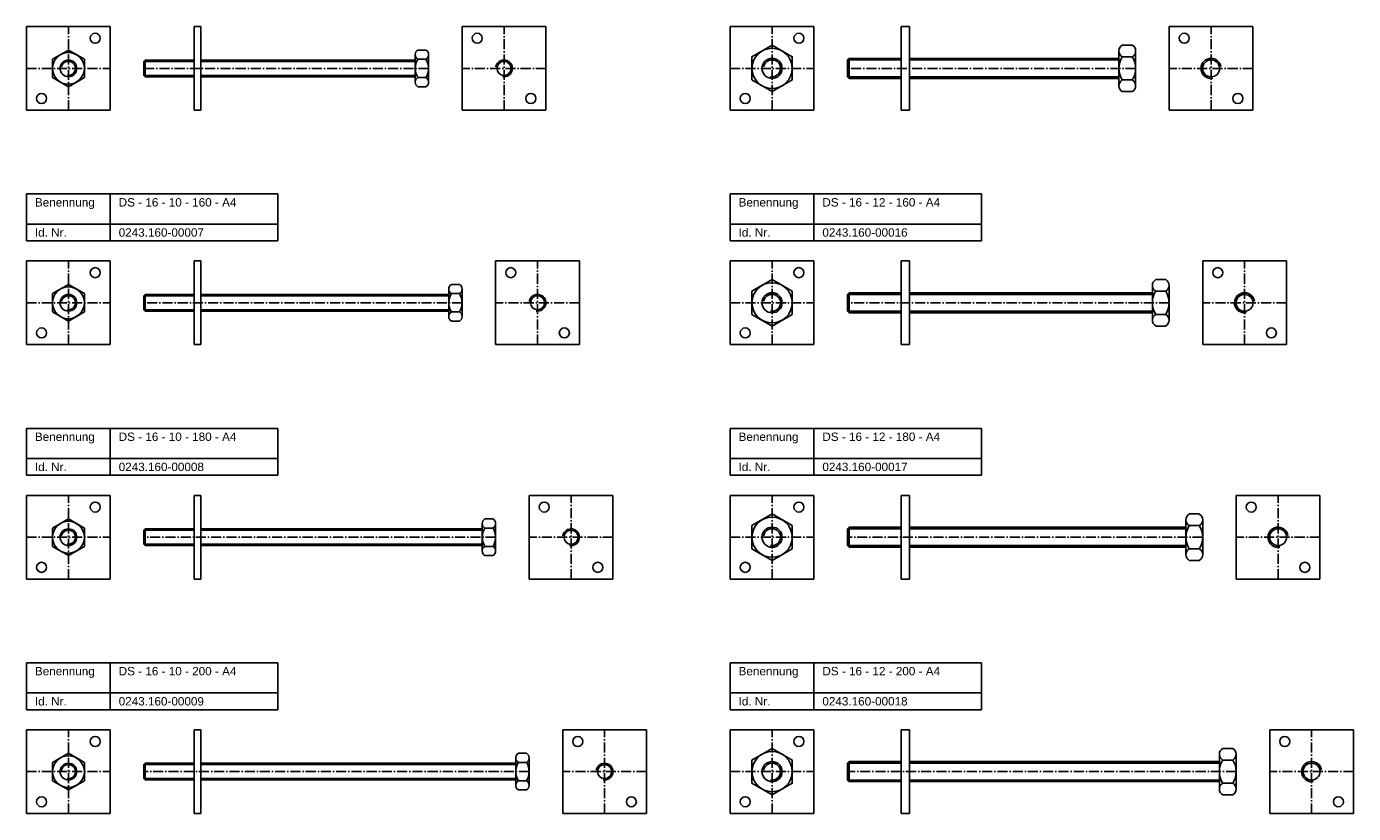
# Model space of a CAD drawing. Header units: millimetres. Extents: x 77 to 2399, y 1116 to 2936.
# Tile 1 of 8: x 77 to 869, y 1726 to 2196. Entities that reach past the tile are written whole.
import ezdxf

# ---------------------------------------------------------------- set-up
doc = ezdxf.new("R2010")
doc.units = ezdxf.units.MM
doc.header["$LTSCALE"] = 0.5
doc.linetypes.add('achse', pattern=[18, 12, -3, 0, -3])
doc.layers.add('HALFEN', color=2, linetype='CONTINUOUS')
doc.styles.add('ARIAL50', font='ARIAL.TTF', dxfattribs={"height": 5})

msp = doc.modelspace()

# ---------------------------------------------------------------- linework, layer by layer
at = {"layer": 'HALFEN'}
for p, q in [((77.25, 2146.25), (77.25, 2196.25)), ((77.25, 2196.25), (127.25, 2196.25)), ((127.25, 2196.25), (127.25, 2146.25)), ((177.25, 2196.25), (177.25, 2146.25)), ((177.25, 2196.25), (181.25, 2196.25)), ((181.25, 2146.25), (181.25, 2196.25)), ((387.25, 2196.25), (337.25, 2196.25)), ((337.25, 2196.25), (337.25, 2146.25)), ((387.25, 2146.25), (387.25, 2196.25)), ((497.25, 2146.25), (497.25, 2196.25)), ((497.25, 2196.25), (547.25, 2196.25)), ((547.25, 2196.25), (547.25, 2146.25)), ((599.25, 2196.25), (599.25, 2146.25)), ((599.25, 2196.25), (604.25, 2196.25)), ((604.25, 2146.25), (604.25, 2196.25)), ((759.25, 2196.25), (759.25, 2146.25)), ((809.25, 2196.25), (759.25, 2196.25)), ((809.25, 2146.25), (809.25, 2196.25)), ((102.25, 2182.22), (92.75, 2176.73)), ((111.75, 2176.73), (102.25, 2182.22)), ((309.25, 2163.02), (309.25, 2179.48)), ((315.67, 2182.22), (310.83, 2182.22)), ((317.25, 2163.02), (317.25, 2179.48)), ((729.25, 2160.86), (729.25, 2181.64)), ((737.25, 2185.11), (731.25, 2185.11)), ((737.25, 2178.18), (731.25, 2178.18)), ((739.25, 2160.86), (739.25, 2181.64)), ((92.75, 2176.73), (92.75, 2165.77)), ((111.75, 2165.77), (111.75, 2176.73)), ((147.25, 2175.44), (148.06, 2176.25)), ((177.25, 2175.44), (147.25, 2175.44)), ((147.25, 2167.06), (147.25, 2175.44)), ((177.25, 2176.25), (148.06, 2176.25)), ((148.06, 2176.25), (148.06, 2166.25)), ((309.25, 2176.25), (181.25, 2176.25)), ((309.25, 2175.44), (181.25, 2175.44)), ((315.67, 2176.73), (310.83, 2176.73)), ((567.25, 2176.3), (568.2, 2177.25)), ((567.25, 2166.2), (567.25, 2176.3)), ((599.25, 2176.3), (567.25, 2176.3)), ((568.2, 2165.25), (568.2, 2177.25)), ((599.25, 2177.25), (568.2, 2177.25)), ((729.25, 2177.25), (604.25, 2177.25)), ((729.25, 2176.3), (604.25, 2176.3)), ((92.75, 2165.77), (102.25, 2160.28)), ((102.25, 2160.28), (111.75, 2165.77)), ((177.25, 2167.06), (147.25, 2167.06)), ((147.25, 2167.06), (148.06, 2166.25)), ((177.25, 2166.25), (148.06, 2166.25)), ((309.25, 2167.06), (181.25, 2167.06)), ((309.25, 2166.25), (181.25, 2166.25)), ((315.67, 2165.77), (310.83, 2165.77)), ((599.25, 2166.2), (567.25, 2166.2)), ((567.25, 2166.2), (568.2, 2165.25)), ((599.25, 2165.25), (568.2, 2165.25)), ((729.25, 2166.2), (604.25, 2166.2)), ((729.25, 2165.25), (604.25, 2165.25)), ((737.25, 2164.32), (731.25, 2164.32)), ((315.67, 2160.28), (310.83, 2160.28)), ((737.25, 2157.39), (731.25, 2157.39)), ((127.25, 2146.25), (77.25, 2146.25)), ((177.25, 2146.25), (181.25, 2146.25)), ((337.25, 2146.25), (387.25, 2146.25)), ((547.25, 2146.25), (497.25, 2146.25)), ((599.25, 2146.25), (604.25, 2146.25)), ((759.25, 2146.25), (809.25, 2146.25)), ((77.25, 2096.25), (227.25, 2096.25)), ((77.25, 2068.25), (77.25, 2096.25)), ((127.25, 2068.25), (127.25, 2096.25)), ((227.25, 2068.25), (227.25, 2096.25)), ((497.25, 2096.25), (647.25, 2096.25)), ((497.25, 2068.25), (497.25, 2096.25)), ((547.25, 2068.25), (547.25, 2096.25)), ((647.25, 2068.25), (647.25, 2096.25)), ((77.25, 2078.25), (227.25, 2078.25)), ((497.25, 2078.25), (647.25, 2078.25)), ((77.25, 2068.25), (227.25, 2068.25)), ((497.25, 2068.25), (647.25, 2068.25)), ((77.25, 2006.25), (77.25, 2056.25)), ((77.25, 2056.25), (127.25, 2056.25)), ((127.25, 2056.25), (127.25, 2006.25)), ((177.25, 2056.25), (177.25, 2006.25)), ((177.25, 2056.25), (181.25, 2056.25)), ((181.25, 2006.25), (181.25, 2056.25)), ((407.25, 2056.25), (357.25, 2056.25)), ((357.25, 2056.25), (357.25, 2006.25)), ((407.25, 2006.25), (407.25, 2056.25)), ((497.25, 2006.25), (497.25, 2056.25)), ((497.25, 2056.25), (547.25, 2056.25)), ((547.25, 2056.25), (547.25, 2006.25)), ((599.25, 2056.25), (599.25, 2006.25)), ((599.25, 2056.25), (604.25, 2056.25)), ((604.25, 2006.25), (604.25, 2056.25)), ((779.25, 2056.25), (779.25, 2006.25)), ((829.25, 2056.25), (779.25, 2056.25)), ((829.25, 2006.25), (829.25, 2056.25)), ((757.25, 2045.11), (751.25, 2045.11)), ((102.25, 2042.22), (92.75, 2036.73)), ((92.75, 2036.73), (92.75, 2025.77)), ((111.75, 2036.73), (102.25, 2042.22)), ((111.75, 2025.77), (111.75, 2036.73)), ((147.25, 2035.44), (148.06, 2036.25)), ((177.25, 2036.25), (148.06, 2036.25)), ((148.06, 2036.25), (148.06, 2026.25)), ((329.25, 2036.25), (181.25, 2036.25)), ((329.25, 2023.02), (329.25, 2039.48)), ((335.67, 2042.22), (330.83, 2042.22)), ((335.67, 2036.73), (330.83, 2036.73)), ((337.25, 2023.02), (337.25, 2039.48)), ((567.25, 2036.3), (568.2, 2037.25)), ((567.25, 2026.2), (567.25, 2036.3)), ((599.25, 2036.3), (567.25, 2036.3)), ((568.2, 2025.25), (568.2, 2037.25)), ((599.25, 2037.25), (568.2, 2037.25)), ((749.25, 2037.25), (604.25, 2037.25)), ((749.25, 2036.3), (604.25, 2036.3)), ((749.25, 2020.86), (749.25, 2041.64)), ((757.25, 2038.18), (751.25, 2038.18)), ((759.25, 2020.86), (759.25, 2041.64)), ((177.25, 2035.44), (147.25, 2035.44)), ((147.25, 2027.06), (147.25, 2035.44)), ((329.25, 2035.44), (181.25, 2035.44)), ((92.75, 2025.77), (102.25, 2020.28)), ((102.25, 2020.28), (111.75, 2025.77)), ((177.25, 2027.06), (147.25, 2027.06)), ((147.25, 2027.06), (148.06, 2026.25)), ((177.25, 2026.25), (148.06, 2026.25)), ((329.25, 2027.06), (181.25, 2027.06)), ((329.25, 2026.25), (181.25, 2026.25)), ((335.67, 2025.77), (330.83, 2025.77)), ((335.67, 2020.28), (330.83, 2020.28)), ((599.25, 2026.2), (567.25, 2026.2)), ((567.25, 2026.2), (568.2, 2025.25)), ((599.25, 2025.25), (568.2, 2025.25)), ((749.25, 2026.2), (604.25, 2026.2)), ((749.25, 2025.25), (604.25, 2025.25)), ((757.25, 2024.32), (751.25, 2024.32)), ((757.25, 2017.39), (751.25, 2017.39)), ((127.25, 2006.25), (77.25, 2006.25)), ((177.25, 2006.25), (181.25, 2006.25)), ((357.25, 2006.25), (407.25, 2006.25)), ((547.25, 2006.25), (497.25, 2006.25)), ((599.25, 2006.25), (604.25, 2006.25)), ((779.25, 2006.25), (829.25, 2006.25)), ((77.25, 1956.25), (227.25, 1956.25)), ((77.25, 1928.25), (77.25, 1956.25)), ((127.25, 1928.25), (127.25, 1956.25)), ((227.25, 1928.25), (227.25, 1956.25)), ((497.25, 1956.25), (647.25, 1956.25)), ((497.25, 1928.25), (497.25, 1956.25)), ((547.25, 1928.25), (547.25, 1956.25)), ((647.25, 1928.25), (647.25, 1956.25)), ((77.25, 1938.25), (227.25, 1938.25)), ((497.25, 1938.25), (647.25, 1938.25)), ((77.25, 1928.25), (227.25, 1928.25)), ((497.25, 1928.25), (647.25, 1928.25)), ((77.25, 1866.25), (77.25, 1916.25)), ((77.25, 1916.25), (127.25, 1916.25)), ((127.25, 1916.25), (127.25, 1866.25)), ((177.25, 1916.25), (177.25, 1866.25)), ((177.25, 1916.25), (181.25, 1916.25)), ((181.25, 1866.25), (181.25, 1916.25)), ((427.25, 1916.25), (377.25, 1916.25)), ((377.25, 1916.25), (377.25, 1866.25)), ((427.25, 1866.25), (427.25, 1916.25)), ((497.25, 1866.25), (497.25, 1916.25)), ((497.25, 1916.25), (547.25, 1916.25)), ((547.25, 1916.25), (547.25, 1866.25)), ((599.25, 1916.25), (599.25, 1866.25)), ((599.25, 1916.25), (604.25, 1916.25)), ((604.25, 1866.25), (604.25, 1916.25)), ((799.25, 1916.25), (799.25, 1866.25)), ((849.25, 1916.25), (799.25, 1916.25)), ((849.25, 1866.25), (849.25, 1916.25)), ((102.25, 1902.22), (92.75, 1896.73)), ((111.75, 1896.73), (102.25, 1902.22)), ((355.67, 1902.22), (350.83, 1902.22)), ((769.25, 1880.86), (769.25, 1901.64)), ((777.25, 1905.11), (771.25, 1905.11)), ((779.25, 1880.86), (779.25, 1901.64)), ((92.75, 1896.73), (92.75, 1885.77)), ((111.75, 1885.77), (111.75, 1896.73)), ((147.25, 1895.44), (148.06, 1896.25)), ((177.25, 1895.44), (147.25, 1895.44)), ((147.25, 1887.06), (147.25, 1895.44)), ((177.25, 1896.25), (148.06, 1896.25)), ((148.06, 1896.25), (148.06, 1886.25)), ((349.25, 1896.25), (181.25, 1896.25)), ((349.25, 1895.44), (181.25, 1895.44)), ((349.25, 1883.02), (349.25, 1899.48)), ((355.67, 1896.73), (350.83, 1896.73)), ((357.25, 1883.02), (357.25, 1899.48)), ((567.25, 1896.3), (568.2, 1897.25)), ((567.25, 1886.2), (567.25, 1896.3)), ((599.25, 1896.3), (567.25, 1896.3)), ((568.2, 1885.25), (568.2, 1897.25)), ((599.25, 1897.25), (568.2, 1897.25)), ((769.25, 1897.25), (604.25, 1897.25)), ((769.25, 1896.3), (604.25, 1896.3)), ((777.25, 1898.18), (771.25, 1898.18)), ((92.75, 1885.77), (102.25, 1880.28)), ((102.25, 1880.28), (111.75, 1885.77)), ((177.25, 1887.06), (147.25, 1887.06)), ((147.25, 1887.06), (148.06, 1886.25)), ((177.25, 1886.25), (148.06, 1886.25)), ((349.25, 1887.06), (181.25, 1887.06)), ((349.25, 1886.25), (181.25, 1886.25)), ((355.67, 1885.77), (350.83, 1885.77)), ((599.25, 1886.2), (567.25, 1886.2)), ((567.25, 1886.2), (568.2, 1885.25)), ((599.25, 1885.25), (568.2, 1885.25)), ((769.25, 1886.2), (604.25, 1886.2)), ((769.25, 1885.25), (604.25, 1885.25)), ((355.67, 1880.28), (350.83, 1880.28)), ((777.25, 1884.32), (771.25, 1884.32)), ((777.25, 1877.39), (771.25, 1877.39)), ((127.25, 1866.25), (77.25, 1866.25)), ((177.25, 1866.25), (181.25, 1866.25)), ((377.25, 1866.25), (427.25, 1866.25)), ((547.25, 1866.25), (497.25, 1866.25)), ((599.25, 1866.25), (604.25, 1866.25)), ((799.25, 1866.25), (849.25, 1866.25)), ((77.25, 1816.25), (227.25, 1816.25)), ((77.25, 1788.25), (77.25, 1816.25)), ((127.25, 1788.25), (127.25, 1816.25)), ((227.25, 1788.25), (227.25, 1816.25)), ((497.25, 1816.25), (647.25, 1816.25)), ((497.25, 1788.25), (497.25, 1816.25)), ((547.25, 1788.25), (547.25, 1816.25)), ((647.25, 1788.25), (647.25, 1816.25)), ((77.25, 1798.25), (227.25, 1798.25)), ((497.25, 1798.25), (647.25, 1798.25)), ((77.25, 1788.25), (227.25, 1788.25)), ((497.25, 1788.25), (647.25, 1788.25)), ((77.25, 1726.25), (77.25, 1776.25)), ((77.25, 1776.25), (127.25, 1776.25)), ((127.25, 1776.25), (127.25, 1726.25)), ((177.25, 1776.25), (177.25, 1726.25)), ((177.25, 1776.25), (181.25, 1776.25)), ((181.25, 1726.25), (181.25, 1776.25)), ((447.25, 1776.25), (397.25, 1776.25)), ((397.25, 1776.25), (397.25, 1726.25)), ((447.25, 1726.25), (447.25, 1776.25)), ((497.25, 1726.25), (497.25, 1776.25)), ((497.25, 1776.25), (547.25, 1776.25)), ((547.25, 1776.25), (547.25, 1726.25)), ((599.25, 1776.25), (599.25, 1726.25)), ((599.25, 1776.25), (604.25, 1776.25)), ((604.25, 1726.25), (604.25, 1776.25)), ((819.25, 1776.25), (819.25, 1726.25)), ((869.25, 1776.25), (819.25, 1776.25)), ((869.25, 1726.25), (869.25, 1776.25)), ((102.25, 1762.22), (92.75, 1756.73)), ((111.75, 1756.73), (102.25, 1762.22)), ((369.25, 1743.02), (369.25, 1759.48)), ((375.67, 1762.22), (370.83, 1762.22)), ((377.25, 1743.02), (377.25, 1759.48)), ((789.25, 1740.86), (789.25, 1761.64)), ((797.25, 1765.11), (791.25, 1765.11)), ((799.25, 1740.86), (799.25, 1761.64)), ((92.75, 1756.73), (92.75, 1745.77)), ((111.75, 1745.77), (111.75, 1756.73)), ((147.25, 1755.44), (148.06, 1756.25)), ((177.25, 1755.44), (147.25, 1755.44)), ((147.25, 1747.06), (147.25, 1755.44)), ((177.25, 1756.25), (148.06, 1756.25)), ((148.06, 1756.25), (148.06, 1746.25)), ((369.25, 1756.25), (181.25, 1756.25)), ((369.25, 1755.44), (181.25, 1755.44)), ((375.67, 1756.73), (370.83, 1756.73)), ((567.25, 1756.3), (568.2, 1757.25)), ((567.25, 1746.2), (567.25, 1756.3)), ((599.25, 1756.3), (567.25, 1756.3)), ((568.2, 1745.25), (568.2, 1757.25)), ((599.25, 1757.25), (568.2, 1757.25)), ((789.25, 1757.25), (604.25, 1757.25)), ((789.25, 1756.3), (604.25, 1756.3)), ((797.25, 1758.18), (791.25, 1758.18)), ((92.75, 1745.77), (102.25, 1740.28)), ((102.25, 1740.28), (111.75, 1745.77)), ((177.25, 1747.06), (147.25, 1747.06)), ((147.25, 1747.06), (148.06, 1746.25)), ((177.25, 1746.25), (148.06, 1746.25)), ((369.25, 1747.06), (181.25, 1747.06)), ((369.25, 1746.25), (181.25, 1746.25)), ((375.67, 1745.77), (370.83, 1745.77)), ((599.25, 1746.2), (567.25, 1746.2)), ((567.25, 1746.2), (568.2, 1745.25)), ((599.25, 1745.25), (568.2, 1745.25)), ((789.25, 1746.2), (604.25, 1746.2)), ((789.25, 1745.25), (604.25, 1745.25)), ((797.25, 1744.32), (791.25, 1744.32)), ((375.67, 1740.28), (370.83, 1740.28)), ((797.25, 1737.39), (791.25, 1737.39)), ((127.25, 1726.25), (77.25, 1726.25)), ((177.25, 1726.25), (181.25, 1726.25)), ((397.25, 1726.25), (447.25, 1726.25)), ((547.25, 1726.25), (497.25, 1726.25)), ((599.25, 1726.25), (604.25, 1726.25)), ((819.25, 1726.25), (869.25, 1726.25))]:
    msp.add_line(p, q, dxfattribs=at)
at = {"layer": 'HALFEN', "color": 1, "linetype": 'achse'}
for p, q in [((102.25, 2146.25), (102.25, 2196.25)), ((362.25, 2146.25), (362.25, 2196.25)), ((522.25, 2146.25), (522.25, 2196.25)), ((784.25, 2146.25), (784.25, 2196.25)), ((77.25, 2171.25), (127.25, 2171.25)), ((317.25, 2171.25), (147.25, 2171.25)), ((387.25, 2171.25), (337.25, 2171.25)), ((497.25, 2171.25), (547.25, 2171.25)), ((739.25, 2171.25), (567.25, 2171.25)), ((809.25, 2171.25), (759.25, 2171.25)), ((102.25, 2006.25), (102.25, 2056.25)), ((382.25, 2006.25), (382.25, 2056.25)), ((522.25, 2006.25), (522.25, 2056.25)), ((804.25, 2006.25), (804.25, 2056.25)), ((77.25, 2031.25), (127.25, 2031.25)), ((337.25, 2031.25), (147.25, 2031.25)), ((407.25, 2031.25), (357.25, 2031.25)), ((497.25, 2031.25), (547.25, 2031.25)), ((759.25, 2031.25), (567.25, 2031.25)), ((829.25, 2031.25), (779.25, 2031.25)), ((102.25, 1866.25), (102.25, 1916.25)), ((402.25, 1866.25), (402.25, 1916.25)), ((522.25, 1866.25), (522.25, 1916.25)), ((824.25, 1866.25), (824.25, 1916.25)), ((77.25, 1891.25), (127.25, 1891.25)), ((357.25, 1891.25), (147.25, 1891.25)), ((427.25, 1891.25), (377.25, 1891.25)), ((497.25, 1891.25), (547.25, 1891.25)), ((779.25, 1891.25), (567.25, 1891.25)), ((849.25, 1891.25), (799.25, 1891.25)), ((102.25, 1726.25), (102.25, 1776.25)), ((422.25, 1726.25), (422.25, 1776.25)), ((522.25, 1726.25), (522.25, 1776.25)), ((844.25, 1726.25), (844.25, 1776.25)), ((77.25, 1751.25), (127.25, 1751.25)), ((377.25, 1751.25), (147.25, 1751.25)), ((447.25, 1751.25), (397.25, 1751.25)), ((497.25, 1751.25), (547.25, 1751.25)), ((799.25, 1751.25), (567.25, 1751.25)), ((869.25, 1751.25), (819.25, 1751.25))]:
    msp.add_line(p, q, dxfattribs=at)
at = {"layer": 'HALFEN'}
for points in [[(510.25, 2164.32), (522.25, 2157.39), (534.25, 2164.32), (534.25, 2178.18), (522.25, 2185.11), (510.25, 2178.18)], [(510.25, 2024.32), (522.25, 2017.39), (534.25, 2024.32), (534.25, 2038.18), (522.25, 2045.11), (510.25, 2038.18)], [(510.25, 1884.32), (522.25, 1877.39), (534.25, 1884.32), (534.25, 1898.18), (522.25, 1905.11), (510.25, 1898.18)], [(510.25, 1744.32), (522.25, 1737.39), (534.25, 1744.32), (534.25, 1758.18), (522.25, 1765.11), (510.25, 1758.18)]]:
    msp.add_lwpolyline(points, close=True, dxfattribs=at)
for centre, radius in [((118.25, 2189.25, 7), 3), ((346.25, 2189.25, 7), 3), ((538.25, 2189.25, 7), 3), ((768.25, 2189.25, 7), 3), ((102.25, 2171.25), 9.5), ((522.25, 2171.25), 12), ((102.25, 2171.25), 5), ((362.25, 2171.25), 4.19), ((522.25, 2171.25), 6), ((784.25, 2171.25), 5.05), ((86.25, 2153.25), 3), ((378.25, 2153.25), 3), ((506.25, 2153.25), 3), ((800.25, 2153.25), 3), ((118.25, 2049.25, 7), 3), ((366.25, 2049.25, 7), 3), ((538.25, 2049.25, 7), 3), ((788.25, 2049.25, 7), 3), ((102.25, 2031.25), 9.5), ((102.25, 2031.25), 5), ((522.25, 2031.25), 12), ((522.25, 2031.25), 6), ((804.25, 2031.25), 5.05), ((382.25, 2031.25), 4.19), ((86.25, 2013.25), 3), ((398.25, 2013.25), 3), ((506.25, 2013.25), 3), ((820.25, 2013.25), 3), ((118.25, 1909.25, 7), 3), ((386.25, 1909.25, 7), 3), ((538.25, 1909.25, 7), 3), ((808.25, 1909.25, 7), 3), ((522.25, 1891.25), 12), ((102.25, 1891.25), 9.5), ((102.25, 1891.25), 5), ((402.25, 1891.25), 4.19), ((522.25, 1891.25), 6), ((824.25, 1891.25), 5.05), ((86.25, 1873.25), 3), ((418.25, 1873.25), 3), ((506.25, 1873.25), 3), ((840.25, 1873.25), 3), ((118.25, 1769.25, 7), 3), ((406.25, 1769.25, 7), 3), ((538.25, 1769.25, 7), 3), ((828.25, 1769.25, 7), 3), ((102.25, 1751.25), 9.5), ((522.25, 1751.25), 12), ((102.25, 1751.25), 5), ((422.25, 1751.25), 4.19), ((522.25, 1751.25), 6), ((844.25, 1751.25), 5.05), ((86.25, 1733.25), 3), ((438.25, 1733.25), 3), ((506.25, 1733.25), 3), ((860.25, 1733.25), 3)]:
    msp.add_circle(centre, radius, dxfattribs=at)
for centre, radius, start, end in [((312.42, 2179.48), 3.17, 120, 240), ((314.08, 2179.48), 3.17, 300, 60), ((733.25, 2181.64), 4, 120, 240), ((742.25, 2171.25), 13, 147.79577, 212.20423), ((731.25, 2178.18), 1.0725e-12, 122.00538, 62.00538), ((735.25, 2181.64), 4, 300, 60), ((726.25, 2171.25), 13, 327.79577, 32.20423), ((737.25, 2178.18), 1.0725e-12, 117.99462, 57.99462), ((319.54, 2171.25), 10.29, 147.79577, 212.20423), ((306.96, 2171.25), 10.29, 327.79577, 32.20423), ((312.42, 2163.02), 3.17, 120, 240), ((314.08, 2163.02), 3.17, 300, 60), ((733.25, 2160.86), 4, 120, 240), ((735.25, 2160.86), 4, 300, 60), ((753.25, 2041.64), 4, 120, 240), ((755.25, 2041.64), 4, 300, 60), ((332.42, 2039.48), 3.17, 120, 240), ((339.54, 2031.25), 10.29, 147.79577, 212.20423), ((334.08, 2039.48), 3.17, 300, 60), ((326.96, 2031.25), 10.29, 327.79577, 32.20423), ((762.25, 2031.25), 13, 147.79577, 212.20423), ((751.25, 2038.18), 1.0725e-12, 122.00538, 62.00538), ((746.25, 2031.25), 13, 327.79577, 32.20423), ((757.25, 2038.18), 1.0725e-12, 117.99462, 57.99462), ((332.42, 2023.02), 3.17, 120, 240), ((334.08, 2023.02), 3.17, 300, 60), ((753.25, 2020.86), 4, 120, 240), ((755.25, 2020.86), 4, 300, 60), ((352.42, 1899.48), 3.17, 120, 240), ((354.08, 1899.48), 3.17, 300, 60), ((773.25, 1901.64), 4, 120, 240), ((775.25, 1901.64), 4, 300, 60), ((359.54, 1891.25), 10.29, 147.79577, 212.20423), ((346.96, 1891.25), 10.29, 327.79577, 32.20423), ((782.25, 1891.25), 13, 147.79577, 212.20423), ((771.25, 1898.18), 1.0725e-12, 122.00538, 62.00538), ((766.25, 1891.25), 13, 327.79577, 32.20423), ((777.25, 1898.18), 1.0725e-12, 117.99462, 57.99462), ((352.42, 1883.02), 3.17, 120, 240), ((354.08, 1883.02), 3.17, 300, 60), ((773.25, 1880.86), 4, 120, 240), ((775.25, 1880.86), 4, 300, 60), ((372.42, 1759.48), 3.17, 120, 240), ((374.08, 1759.48), 3.17, 300, 60), ((793.25, 1761.64), 4, 120, 240), ((795.25, 1761.64), 4, 300, 60), ((379.54, 1751.25), 10.29, 147.79577, 212.20423), ((366.96, 1751.25), 10.29, 327.79577, 32.20423), ((802.25, 1751.25), 13, 147.79577, 212.20423), ((791.25, 1758.18), 1.0725e-12, 122.00538, 62.00538), ((786.25, 1751.25), 13, 327.79577, 32.20423), ((797.25, 1758.18), 1.0725e-12, 117.99462, 57.99462), ((372.42, 1743.02), 3.17, 120, 240), ((374.08, 1743.02), 3.17, 300, 60), ((793.25, 1740.86), 4, 120, 240), ((795.25, 1740.86), 4, 300, 60)]:
    msp.add_arc(centre, radius, start, end, dxfattribs=at)
at = {"layer": 'HALFEN', "color": 1}
for centre, radius, start, end in [((102.25, 2171.25), 4.19, 260, 170), ((362.25, 2171.25), 5, 260, 170), ((522.25, 2171.25), 5.05, 260, 170), ((784.25, 2171.25), 6, 10, 280), ((382.25, 2031.25), 5, 260, 170), ((522.25, 2031.25), 5.05, 260, 170), ((804.25, 2031.25), 6, 10, 280), ((102.25, 2031.25), 4.19, 260, 170), ((102.25, 1891.25), 4.19, 260, 170), ((402.25, 1891.25), 5, 260, 170), ((522.25, 1891.25), 5.05, 260, 170), ((824.25, 1891.25), 6, 10, 280), ((102.25, 1751.25), 4.19, 260, 170), ((422.25, 1751.25), 5, 260, 170), ((522.25, 1751.25), 5.05, 260, 170), ((844.25, 1751.25), 6, 10, 280)]:
    msp.add_arc(centre, radius, start, end, dxfattribs=at)

# ---------------------------------------------------------------- texts
at = {"layer": 'HALFEN', "style": 'ARIAL50'}
for s, p in [('Benennung', (82.25, 2088.75)), ('DS - 16 - 10 - 160 - A4', (132.25, 2088.75)), ('Benennung', (502.25, 2088.75)), ('DS - 16 - 12 - 160 - A4', (552.25, 2088.75)), ('Id. Nr.', (82.25, 2070.75)), ('0243.160-00007', (132.25, 2070.75)), ('Id. Nr.', (502.25, 2070.75)), ('0243.160-00016', (552.25, 2070.75)), ('Benennung', (82.25, 1948.75)), ('DS - 16 - 10 - 180 - A4', (132.25, 1948.75)), ('Benennung', (502.25, 1948.75)), ('DS - 16 - 12 - 180 - A4', (552.25, 1948.75)), ('Id. Nr.', (82.25, 1930.75)), ('0243.160-00008', (132.25, 1930.75)), ('Id. Nr.', (502.25, 1930.75)), ('0243.160-00017', (552.25, 1930.75)), ('Benennung', (82.25, 1808.75)), ('DS - 16 - 10 - 200 - A4', (132.25, 1808.75)), ('Benennung', (502.25, 1808.75)), ('DS - 16 - 12 - 200 - A4', (552.25, 1808.75)), ('Id. Nr.', (82.25, 1790.75)), ('0243.160-00009', (132.25, 1790.75)), ('Id. Nr.', (502.25, 1790.75)), ('0243.160-00018', (552.25, 1790.75))]:
    msp.add_text(s, height=5, dxfattribs=at).set_placement(p)

doc.saveas('drawing.dxf')
